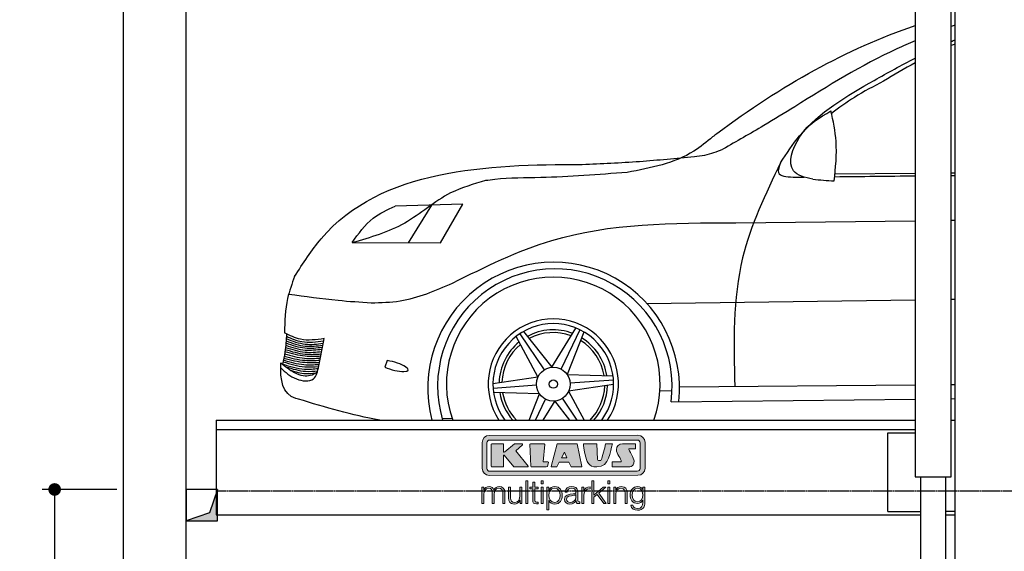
# Model space of a CAD drawing. Header units: millimetres. Extents: x -328 to 6332, y -257 to 9348.
# Tile 2 of 5: x -328 to 2797, y 3554 to 5239. Entities that reach past the tile are written whole.
import ezdxf

# ---------------------------------------------------------------- set-up
doc = ezdxf.new("R2010")
doc.units = ezdxf.units.MM
doc.linetypes.add('GEN3', pattern=[6.25, 5, -1.25])
for name, color, linetype in [('3', 6, 'GEN3'), ('4', 3, 'Continuous'), ('5', 3, 'Continuous'), ('breakthrough', 1, 'Continuous'), ('car', 10, 'Continuous'), ('Logo', 7, 'Continuous')]:
    doc.layers.add(name, color=color, linetype=linetype)
doc.styles.get("Standard").update_dxf_attribs({"font": 'ISOCP.SHX'})
doc.dimstyles.new('GEN-ISO$0', dxfattribs={"dimscale": 20, "dimtxt": 3.5, "dimasz": 2, "dimexe": 2, "dimexo": 1, "dimgap": 1.5, "dimtad": 1, "dimdec": 1, "dimlfac": 0.1, "dimdsep": 46, "dimtxsty": 'Standard', "dimblk": 'PUNKT', "dimcen": 2, "dimclrd": 256, "dimclre": 256, "dimclrt": 2, "dimadec": 0, "dimazin": 0, "dimtp": 0.1, "dimtm": 0.1, "dimtfac": 0.71, "dimtdec": 1, "dimtmove": 2, "dimatfit": 3, "dimldrblk": 'PUNKT', "dimfxl": 0, "dimtolj": 1, "dimarcsym": 0})

# ---------------------------------------------------------------- blocks, each defined once
blk = doc.blocks.new('PUNKT')
at = {"layer": '4', "color": 0, "linetype": 'ByBlock'}
blk.add_line((-0.5, 0), (-1, 0), dxfattribs=at)
at = {"layer": '4', "color": 0, "linetype": 'ByBlock', "const_width": 0.5}
blk.add_lwpolyline([(-0.25, 0, 1), (0.25, 0, 1)], format="xyb", close=True, dxfattribs=at)
blk = doc.blocks.new('*D5')
at = {"layer": '5', "lineweight": -2}
for p, q in [((-20, 3750), (-257.1, 3750)), ((-217.1, 3710), (-217.1, 290)), ((-20, 250), (-257.1, 250))]:
    blk.add_line(p, q, dxfattribs=at)
at = {"layer": 'DEFPOINTS', "color": 0}
for p in [(0, 3750), (-217.1, 250), (0, 250)]:
    blk.add_point(p, dxfattribs=at)
at = {"layer": '5', "lineweight": -2, "xscale": 40, "yscale": 40, "zscale": 40}
for p, rotation in [((-217.1, 3750), 90), ((-217.1, 250), 270)]:
    blk.add_blockref('PUNKT', p, dxfattribs=dict(at, rotation=rotation))
at = {"layer": '5', "color": 2, "insert": (-282.1, 2000), "char_height": 70, "attachment_point": 5, "rotation": 90}
blk.add_mtext('\\A1;350', dxfattribs=at)
blk = doc.blocks.new('KLAUS')
at = {"layer": 'Logo'}
h = blk.add_hatch(color=8, dxfattribs=at)
h.dxf.hatch_style = 2
edge = h.paths.add_edge_path()
edge.add_spline(control_points=[(3.6, 29.09), (2.88, 29.09), (2.3, 28.51), (2.3, 27.8), (2.3, 27.8), (2.3, 16.11), (2.3, 16.11), (2.3, 15.39), (2.88, 14.81), (3.6, 14.81), (3.6, 14.81), (71.16, 14.81), (71.16, 14.81), (71.88, 14.81), (72.46, 15.39), (72.46, 16.11), (72.46, 16.11), (72.46, 27.8), (72.46, 27.8), (72.46, 28.51), (71.88, 29.09), (71.16, 29.09), (71.16, 29.09), (3.6, 29.09), (3.6, 29.09), (3.6, 29.09), (3.6, 29.09), (3.6, 29.09)], knot_values=[0, 0, 0, 0, 1, 1, 1, 2, 2, 2, 3, 3, 3, 4, 4, 4, 5, 5, 5, 6, 6, 6, 7, 7, 7, 8, 8, 8, 9, 9, 9, 9], degree=3, periodic=0)
edge = h.paths.add_edge_path()
edge.add_spline(control_points=[(3.35, 31.23), (3.35, 31.23), (71.47, 31.23), (71.47, 31.23), (73.26, 31.23), (74.71, 29.77), (74.71, 27.99), (74.71, 27.99), (74.71, 16.17), (74.71, 16.17), (74.71, 14.38), (73.26, 12.93), (71.47, 12.93), (71.47, 12.93), (3.35, 12.93), (3.35, 12.93), (1.56, 12.93), (0.11, 14.38), (0.11, 16.17), (0.11, 16.17), (0.11, 27.99), (0.11, 27.99), (0.11, 29.77), (1.56, 31.23), (3.35, 31.23), (3.35, 31.23), (3.35, 31.23), (3.35, 31.23)], knot_values=[0, 0, 0, 0, 1, 1, 1, 2, 2, 2, 3, 3, 3, 4, 4, 4, 5, 5, 5, 6, 6, 6, 7, 7, 7, 8, 8, 8, 9, 9, 9, 9], degree=3, periodic=0)
h = blk.add_hatch(color=8, dxfattribs=at)
h.dxf.hatch_style = 2
edge = h.paths.add_edge_path()
edge.add_spline(control_points=[(4.5, 27.33), (4.5, 27.33), (9.7, 27.33), (9.7, 27.33), (9.84, 27.33), (9.96, 27.22), (9.96, 27.08), (9.96, 27.08), (9.96, 23.69), (9.96, 23.69), (9.96, 23.69), (9.94, 23.64), (10.04, 23.59), (10.14, 23.53), (10.2, 23.57), (10.2, 23.57), (10.2, 23.57), (10.51, 23.75), (10.51, 23.75), (10.51, 23.75), (14.94, 27.33), (14.94, 27.33), (14.94, 27.33), (18.41, 27.33), (18.41, 27.33), (18.41, 27.33), (18.49, 27.33), (18.56, 27.2), (18.65, 27.04), (18.53, 26.91), (18.53, 26.91), (18.53, 26.91), (15.49, 24.11), (15.49, 24.11), (15.49, 24.11), (21.14, 17.06), (21.14, 17.06), (21.14, 17.06), (21.13, 16.91), (21.13, 16.91), (21.08, 16.84), (20.99, 16.82), (20.99, 16.82), (20.99, 16.82), (14.7, 16.82), (14.7, 16.82), (14.7, 16.82), (10.26, 22.17), (10.26, 22.17), (10.26, 22.17), (10.19, 22.24), (10.08, 22.21), (9.97, 22.18), (9.96, 22.11), (9.96, 22.11), (9.96, 22.11), (9.96, 17.08), (9.96, 17.08), (9.96, 16.94), (9.84, 16.82), (9.7, 16.82), (9.7, 16.82), (4.5, 16.82), (4.5, 16.82), (4.36, 16.82), (4.25, 16.94), (4.25, 17.08), (4.25, 17.08), (4.25, 27.08), (4.25, 27.08), (4.25, 27.22), (4.36, 27.33), (4.5, 27.33), (4.5, 27.33), (4.5, 27.33), (4.5, 27.33)], knot_values=[0, 0, 0, 0, 1, 1, 1, 2, 2, 2, 3, 3, 3, 4, 4, 4, 5, 5, 5, 6, 6, 6, 7, 7, 7, 8, 8, 8, 9, 9, 9, 10, 10, 10, 11, 11, 11, 12, 12, 12, 13, 13, 13, 14, 14, 14, 15, 15, 15, 16, 16, 16, 17, 17, 17, 18, 18, 18, 19, 19, 19, 20, 20, 20, 21, 21, 21, 22, 22, 22, 23, 23, 23, 24, 24, 24, 25, 25, 25, 25], degree=3, periodic=0)
h = blk.add_hatch(color=8, dxfattribs=at)
h.dxf.hatch_style = 2
h.paths.add_polyline_path([(22.42, 17.06), (21.97, 27.15), (22.24, 27.33), (28.55, 27.33), (28.86, 26.97), (28.01, 19.08), (30.26, 19.07), (30.44, 18.95), (30.08, 16.95), (29.49, 16.82), (22.6, 16.82)])
h = blk.add_hatch(color=8, dxfattribs=at)
h.paths.add_polyline_path([(36.52, 21.01), (38.93, 21.01), (37.87, 23.57)])
h.paths.add_polyline_path([(34.52, 27.33), (43.65, 27.33), (45.76, 16.94), (45.57, 16.82), (40.83, 16.82), (39.89, 18.95), (35.42, 18.95), (34.27, 16.82), (31.78, 16.82), (31.66, 17)])
h = blk.add_hatch(color=8, dxfattribs=at)
h.dxf.hatch_style = 2
edge = h.paths.add_edge_path()
edge.add_spline(control_points=[(52.69, 27.32), (52.69, 27.32), (52.88, 20.14), (52.88, 20.14), (53.01, 19.89), (53.2, 19.77), (53.43, 19.71), (53.91, 19.59), (54.43, 19.57), (54.64, 20.03), (55.23, 21.34), (56.27, 25.45), (56.6, 27.33), (56.6, 27.33), (59.77, 27.33), (59.77, 27.33), (58.77, 23.9), (58.56, 16.82), (52.63, 16.76), (48.72, 16.72), (48.01, 19.35), (47.27, 22.24), (46.89, 23.68), (46.54, 27.33), (46.54, 27.33), (46.54, 27.33), (52.69, 27.32), (52.69, 27.32), (52.69, 27.32), (52.69, 27.32), (52.69, 27.32)], knot_values=[0, 0, 0, 0, 1, 1, 1, 2, 2, 2, 3, 3, 3, 4, 4, 4, 5, 5, 5, 6, 6, 6, 7, 7, 7, 8, 8, 8, 9, 9, 9, 10, 10, 10, 10], degree=3, periodic=0)
h = blk.add_hatch(color=8, dxfattribs=at)
h.dxf.hatch_style = 2
edge = h.paths.add_edge_path()
edge.add_spline(control_points=[(64.46, 27.33), (64.46, 27.33), (70.31, 27.33), (70.31, 27.33), (70.31, 26.52), (70.31, 26.02), (70.31, 25.12), (70.31, 25.12), (67.3, 25.12), (67.3, 25.12), (67.24, 25.04), (67.25, 25.11), (67.25, 24.91), (67.25, 24.88), (69.73, 20.38), (69.73, 19.57), (69.73, 16.4), (67.22, 16.81), (65.9, 16.82), (65.9, 16.82), (59.59, 16.82), (59.59, 16.82), (59.59, 17.76), (59.59, 18.23), (59.59, 19.14), (59.59, 19.14), (63.75, 19.14), (63.75, 19.14), (63.82, 19.22), (63.81, 19.11), (63.81, 19.31), (63.81, 20.32), (61.58, 23.06), (61.58, 24.63), (61.58, 26.33), (62.83, 27.34), (64.46, 27.33), (64.46, 27.33), (64.46, 27.33), (64.46, 27.33)], knot_values=[0, 0, 0, 0, 1, 1, 1, 2, 2, 2, 3, 3, 3, 4, 4, 4, 5, 5, 5, 6, 6, 6, 7, 7, 7, 8, 8, 8, 9, 9, 9, 10, 10, 10, 11, 11, 11, 12, 12, 12, 13, 13, 13, 13], degree=3, periodic=0)
h = blk.add_hatch(color=30, dxfattribs=at)
h.dxf.hatch_style = 2
h.paths.add_polyline_path([(20.07, 0), (20.99, 0), (20.99, 10.45), (20.07, 10.45)])
h = blk.add_hatch(color=30, dxfattribs=at)
h.dxf.hatch_style = 2
edge = h.paths.add_edge_path()
edge.add_spline(control_points=[(24.22, 9.82), (24.22, 9.82), (23.3, 9.82), (23.3, 9.82), (23.3, 9.82), (23.3, 7.55), (23.3, 7.55), (23.3, 7.55), (21.98, 7.55), (21.98, 7.55), (21.98, 7.55), (21.98, 6.78), (21.98, 6.78), (21.98, 6.78), (23.3, 6.78), (23.3, 6.78), (23.3, 6.78), (23.3, 1.61), (23.3, 1.61), (23.28, 0.32), (23.71, -0.09), (24.94, -0.09), (25.22, -0.09), (25.48, -0.06), (25.76, -0.06), (25.76, -0.06), (25.76, 0.73), (25.76, 0.73), (25.5, 0.7), (25.23, 0.69), (24.97, 0.69), (24.31, 0.73), (24.22, 1.08), (24.22, 1.68), (24.22, 1.68), (24.22, 6.78), (24.22, 6.78), (24.22, 6.78), (25.76, 6.78), (25.76, 6.78), (25.76, 6.78), (25.76, 7.55), (25.76, 7.55), (25.76, 7.55), (24.22, 7.55), (24.22, 7.55), (24.22, 7.55), (24.22, 9.82), (24.22, 9.82), (24.22, 9.82), (24.22, 9.82), (24.22, 9.82)], knot_values=[0, 0, 0, 0, 1, 1, 1, 2, 2, 2, 3, 3, 3, 4, 4, 4, 5, 5, 5, 6, 6, 6, 7, 7, 7, 8, 8, 8, 9, 9, 9, 10, 10, 10, 11, 11, 11, 12, 12, 12, 13, 13, 13, 14, 14, 14, 15, 15, 15, 16, 16, 16, 17, 17, 17, 17], degree=3, periodic=0)
h = blk.add_hatch(color=30, dxfattribs=at)
h.paths.add_polyline_path([(27.1, 0), (28.03, 0), (28.03, 7.55), (27.1, 7.55)])
h.paths.add_polyline_path([(27.1, 8.98), (28.03, 8.98), (28.03, 10.45), (27.1, 10.45)])
h = blk.add_hatch(color=30, dxfattribs=at)
h.dxf.hatch_style = 2
h.paths.add_polyline_path([(50.4, 0), (51.32, 0), (51.32, 2.87), (52.82, 4.11), (55.8, 0), (56.96, 0), (53.52, 4.76), (56.74, 7.55), (55.51, 7.55), (51.32, 3.89), (51.32, 10.45), (50.4, 10.45)])
h = blk.add_hatch(color=30, dxfattribs=at)
h.paths.add_polyline_path([(57.74, 0), (58.66, 0), (58.66, 7.55), (57.74, 7.55)])
h.paths.add_polyline_path([(57.74, 8.98), (58.66, 8.98), (58.66, 10.45), (57.74, 10.45)])
h = blk.add_hatch(color=30, dxfattribs=at)
h.dxf.hatch_style = 2
edge = h.paths.add_edge_path()
edge.add_spline(control_points=[(0, 0), (0, 0), (0.92, 0), (0.92, 0), (0.92, 0), (0.92, 4.22), (0.92, 4.22), (0.94, 5.8), (1.58, 7), (3.18, 7), (4.35, 7), (4.77, 6.15), (4.76, 5.12), (4.76, 5.12), (4.76, 0), (4.76, 0), (4.76, 0), (5.68, 0), (5.68, 0), (5.68, 0), (5.68, 4.27), (5.68, 4.27), (5.68, 5.68), (6.14, 7), (7.73, 7), (9.05, 7), (9.52, 6.32), (9.52, 5.08), (9.52, 5.08), (9.52, 0), (9.52, 0), (9.52, 0), (10.44, 0), (10.44, 0), (10.44, 0), (10.44, 5.12), (10.44, 5.12), (10.44, 6.91), (9.59, 7.77), (7.94, 7.77), (6.94, 7.77), (5.99, 7.29), (5.54, 6.3), (5.26, 7.29), (4.36, 7.77), (3.37, 7.77), (2.17, 7.77), (1.38, 7.19), (0.89, 6.28), (0.89, 6.28), (0.85, 6.28), (0.85, 6.28), (0.85, 6.28), (0.85, 7.55), (0.85, 7.55), (0.85, 7.55), (0, 7.55), (0, 7.55), (0, 7.55), (0, 0), (0, 0), (0, 0), (0, 0), (0, 0)], knot_values=[0, 0, 0, 0, 1, 1, 1, 2, 2, 2, 3, 3, 3, 4, 4, 4, 5, 5, 5, 6, 6, 6, 7, 7, 7, 8, 8, 8, 9, 9, 9, 10, 10, 10, 11, 11, 11, 12, 12, 12, 13, 13, 13, 14, 14, 14, 15, 15, 15, 16, 16, 16, 17, 17, 17, 18, 18, 18, 19, 19, 19, 20, 20, 20, 21, 21, 21, 21], degree=3, periodic=0)
h = blk.add_hatch(color=30, dxfattribs=at)
h.dxf.hatch_style = 2
edge = h.paths.add_edge_path()
edge.add_spline(control_points=[(18.31, 7.55), (18.31, 7.55), (17.39, 7.55), (17.39, 7.55), (17.39, 7.55), (17.39, 3.59), (17.39, 3.59), (17.39, 2.05), (16.7, 0.56), (15.12, 0.56), (13.66, 0.56), (13.15, 1.27), (13.1, 2.64), (13.1, 2.64), (13.1, 7.55), (13.1, 7.55), (13.1, 7.55), (12.18, 7.55), (12.18, 7.55), (12.18, 7.55), (12.18, 2.65), (12.18, 2.65), (12.18, 0.89), (12.93, -0.22), (14.83, -0.22), (15.96, -0.22), (16.95, 0.35), (17.44, 1.36), (17.44, 1.36), (17.47, 1.36), (17.47, 1.36), (17.47, 1.36), (17.47, 0), (17.47, 0), (17.47, 0), (18.31, 0), (18.31, 0), (18.31, 0), (18.31, 7.55), (18.31, 7.55), (18.31, 7.55), (18.31, 7.55), (18.31, 7.55)], knot_values=[0, 0, 0, 0, 1, 1, 1, 2, 2, 2, 3, 3, 3, 4, 4, 4, 5, 5, 5, 6, 6, 6, 7, 7, 7, 8, 8, 8, 9, 9, 9, 10, 10, 10, 11, 11, 11, 12, 12, 12, 13, 13, 13, 14, 14, 14, 14], degree=3, periodic=0)
h = blk.add_hatch(color=30, dxfattribs=at)
edge = h.paths.add_edge_path()
edge.add_spline(control_points=[(35.84, 3.78), (35.84, 2.21), (35.12, 0.56), (33.37, 0.56), (31.4, 0.56), (30.72, 2.21), (30.72, 3.78), (30.72, 5.49), (31.33, 7), (33.37, 7), (35.12, 7), (35.84, 5.34), (35.84, 3.78), (35.84, 3.78), (35.84, 3.78), (35.84, 3.78)], knot_values=[0, 0, 0, 0, 1, 1, 1, 2, 2, 2, 3, 3, 3, 4, 4, 4, 5, 5, 5, 5], degree=3, periodic=0)
edge = h.paths.add_edge_path()
edge.add_spline(control_points=[(29.79, -2.8), (29.79, -2.8), (30.72, -2.8), (30.72, -2.8), (30.72, -2.8), (30.72, 1.43), (30.72, 1.43), (30.72, 1.43), (30.74, 1.43), (30.74, 1.43), (31.14, 0.35), (32.24, -0.22), (33.37, -0.22), (35.66, -0.22), (36.76, 1.64), (36.76, 3.78), (36.76, 5.91), (35.66, 7.77), (33.37, 7.77), (32.15, 7.77), (31.1, 7.14), (30.67, 6.12), (30.67, 6.12), (30.64, 6.12), (30.64, 6.12), (30.64, 6.12), (30.64, 7.55), (30.64, 7.55), (30.64, 7.55), (29.79, 7.55), (29.79, 7.55), (29.79, 7.55), (29.79, -2.8), (29.79, -2.8), (29.79, -2.8), (29.79, -2.8), (29.79, -2.8)], knot_values=[0, 0, 0, 0, 1, 1, 1, 2, 2, 2, 3, 3, 3, 4, 4, 4, 5, 5, 5, 6, 6, 6, 7, 7, 7, 8, 8, 8, 9, 9, 9, 10, 10, 10, 11, 11, 11, 12, 12, 12, 12], degree=3, periodic=0)
h = blk.add_hatch(color=30, dxfattribs=at)
edge = h.paths.add_edge_path()
edge.add_spline(control_points=[(43.03, 2.93), (43.04, 1.45), (41.8, 0.56), (40.39, 0.56), (39.53, 0.56), (38.71, 1.13), (38.71, 2.05), (38.71, 3.53), (40.66, 3.51), (42.22, 3.79), (42.47, 3.84), (42.88, 3.91), (43, 4.13), (43, 4.13), (43.03, 4.13), (43.03, 4.13), (43.03, 4.13), (43.03, 2.93), (43.03, 2.93), (43.03, 2.93), (43.03, 2.93), (43.03, 2.93)], knot_values=[0, 0, 0, 0, 1, 1, 1, 2, 2, 2, 3, 3, 3, 4, 4, 4, 5, 5, 5, 6, 6, 6, 7, 7, 7, 7], degree=3, periodic=0)
edge = h.paths.add_edge_path()
edge.add_spline(control_points=[(39.03, 5.24), (39.06, 6.47), (39.91, 7), (41.05, 7), (42.14, 7), (43.03, 6.69), (43.03, 5.45), (43.03, 4.61), (42.6, 4.51), (41.84, 4.42), (39.85, 4.19), (37.79, 4.11), (37.79, 1.99), (37.79, 0.47), (38.93, -0.22), (40.32, -0.22), (41.77, -0.22), (42.43, 0.34), (43.07, 1.32), (43.07, 1.32), (43.1, 1.32), (43.1, 1.32), (43.1, 0.53), (43.25, 0), (44.19, 0), (44.43, 0), (44.58, 0.01), (44.79, 0.06), (44.79, 0.06), (44.79, 0.83), (44.79, 0.83), (44.71, 0.81), (44.6, 0.78), (44.49, 0.78), (44.13, 0.78), (43.95, 0.98), (43.95, 1.33), (43.95, 1.33), (43.95, 5.34), (43.95, 5.34), (43.95, 7.36), (42.5, 7.77), (41.17, 7.77), (39.44, 7.77), (38.2, 7.01), (38.11, 5.24), (38.11, 5.24), (39.03, 5.24), (39.03, 5.24), (39.03, 5.24), (39.03, 5.24), (39.03, 5.24)], knot_values=[0, 0, 0, 0, 1, 1, 1, 2, 2, 2, 3, 3, 3, 4, 4, 4, 5, 5, 5, 6, 6, 6, 7, 7, 7, 8, 8, 8, 9, 9, 9, 10, 10, 10, 11, 11, 11, 12, 12, 12, 13, 13, 13, 14, 14, 14, 15, 15, 15, 16, 16, 16, 17, 17, 17, 17], degree=3, periodic=0)
h = blk.add_hatch(color=30, dxfattribs=at)
h.dxf.hatch_style = 2
edge = h.paths.add_edge_path()
edge.add_spline(control_points=[(45.79, 0), (45.79, 0), (46.71, 0), (46.71, 0), (46.71, 0), (46.71, 4.03), (46.71, 4.03), (46.71, 5.59), (47.85, 6.82), (49.52, 6.73), (49.52, 6.73), (49.52, 7.66), (49.52, 7.66), (48.16, 7.72), (47.14, 7), (46.67, 5.78), (46.67, 5.78), (46.64, 5.78), (46.64, 5.78), (46.64, 5.78), (46.64, 7.55), (46.64, 7.55), (46.64, 7.55), (45.79, 7.55), (45.79, 7.55), (45.79, 7.55), (45.79, 0), (45.79, 0), (45.79, 0), (45.79, 0), (45.79, 0)], knot_values=[0, 0, 0, 0, 1, 1, 1, 2, 2, 2, 3, 3, 3, 4, 4, 4, 5, 5, 5, 6, 6, 6, 7, 7, 7, 8, 8, 8, 9, 9, 9, 10, 10, 10, 10], degree=3, periodic=0)
h = blk.add_hatch(color=30, dxfattribs=at)
h.dxf.hatch_style = 2
edge = h.paths.add_edge_path()
edge.add_spline(control_points=[(60.41, 0), (60.41, 0), (61.33, 0), (61.33, 0), (61.33, 0), (61.33, 4.41), (61.33, 4.41), (61.36, 5.89), (62.24, 7), (63.7, 7), (65.2, 7), (65.62, 6.02), (65.62, 4.71), (65.62, 4.71), (65.62, 0), (65.62, 0), (65.62, 0), (66.54, 0), (66.54, 0), (66.54, 0), (66.54, 4.86), (66.54, 4.86), (66.54, 6.66), (65.9, 7.77), (63.78, 7.77), (62.71, 7.77), (61.7, 7.16), (61.36, 6.25), (61.36, 6.25), (61.33, 6.25), (61.33, 6.25), (61.33, 6.25), (61.33, 7.55), (61.33, 7.55), (61.33, 7.55), (60.41, 7.55), (60.41, 7.55), (60.41, 7.55), (60.41, 0), (60.41, 0), (60.41, 0), (60.41, 0), (60.41, 0)], knot_values=[0, 0, 0, 0, 1, 1, 1, 2, 2, 2, 3, 3, 3, 4, 4, 4, 5, 5, 5, 6, 6, 6, 7, 7, 7, 8, 8, 8, 9, 9, 9, 10, 10, 10, 11, 11, 11, 12, 12, 12, 13, 13, 13, 14, 14, 14, 14], degree=3, periodic=0)
h = blk.add_hatch(color=30, dxfattribs=at)
edge = h.paths.add_edge_path()
edge.add_spline(control_points=[(71.32, 0.86), (69.62, 0.86), (68.83, 2.34), (68.83, 3.86), (68.83, 5.43), (69.56, 7), (71.32, 7), (73.06, 7), (73.75, 5.34), (73.75, 3.86), (73.75, 2.33), (72.91, 0.86), (71.32, 0.86), (71.32, 0.86), (71.32, 0.86), (71.32, 0.86)], knot_values=[0, 0, 0, 0, 1, 1, 1, 2, 2, 2, 3, 3, 3, 4, 4, 4, 5, 5, 5, 5], degree=3, periodic=0)
edge = h.paths.add_edge_path()
edge.add_spline(control_points=[(74.67, 7.55), (74.67, 7.55), (73.75, 7.55), (73.75, 7.55), (73.75, 7.55), (73.75, 6.25), (73.75, 6.25), (73.75, 6.25), (73.72, 6.25), (73.72, 6.25), (73.35, 7.09), (72.41, 7.77), (71.32, 7.77), (69.13, 7.77), (67.9, 6.05), (67.9, 3.97), (67.9, 1.82), (68.9, 0.09), (71.32, 0.09), (72.4, 0.09), (73.29, 0.72), (73.72, 1.64), (73.72, 1.64), (73.75, 1.64), (73.75, 1.64), (73.75, 1.64), (73.75, 0.61), (73.75, 0.61), (73.75, -1.23), (73.01, -2.24), (71.32, -2.24), (70.29, -2.24), (69.31, -1.85), (69.1, -0.73), (69.1, -0.73), (68.18, -0.73), (68.18, -0.73), (68.31, -2.34), (69.81, -3.02), (71.32, -3.02), (73.79, -3.02), (74.65, -1.64), (74.67, 0.61), (74.67, 0.61), (74.67, 7.55), (74.67, 7.55), (74.67, 7.55), (74.67, 7.55), (74.67, 7.55)], knot_values=[0, 0, 0, 0, 1, 1, 1, 2, 2, 2, 3, 3, 3, 4, 4, 4, 5, 5, 5, 6, 6, 6, 7, 7, 7, 8, 8, 8, 9, 9, 9, 10, 10, 10, 11, 11, 11, 12, 12, 12, 13, 13, 13, 14, 14, 14, 15, 15, 15, 16, 16, 16, 16], degree=3, periodic=0)
at = {"layer": 'Logo', "lineweight": 0}
for points in [[(22.42, 17.06), (21.97, 27.15), (22.24, 27.33), (28.55, 27.33), (28.86, 26.97), (28.01, 19.08), (30.26, 19.07), (30.44, 18.95), (30.08, 16.95), (29.49, 16.82), (22.6, 16.82), (22.42, 17.06), (22.42, 17.06)], [(34.52, 27.33), (43.65, 27.33), (45.76, 16.94), (45.57, 16.82), (40.83, 16.82), (39.89, 18.95), (35.42, 18.95), (34.27, 16.82), (31.78, 16.82), (31.66, 17), (34.52, 27.33), (34.52, 27.33)], [(36.52, 21.01), (38.93, 21.01), (37.87, 23.57), (36.52, 21.01), (36.52, 21.01)], [(20.07, 0), (20.99, 0), (20.99, 10.45), (20.07, 10.45), (20.07, 0), (20.07, 0)], [(27.1, 8.98), (28.03, 8.98), (28.03, 10.45), (27.1, 10.45), (27.1, 8.98), (27.1, 8.98)], [(50.4, 0), (51.32, 0), (51.32, 2.87), (52.82, 4.11), (55.8, 0), (56.96, 0), (53.52, 4.76), (56.74, 7.55), (55.51, 7.55), (51.32, 3.89), (51.32, 10.45), (50.4, 10.45), (50.4, 0), (50.4, 0)], [(57.74, 8.98), (58.66, 8.98), (58.66, 10.45), (57.74, 10.45), (57.74, 8.98), (57.74, 8.98)], [(27.1, 0), (28.03, 0), (28.03, 7.55), (27.1, 7.55), (27.1, 0), (27.1, 0)], [(57.74, 0), (58.66, 0), (58.66, 7.55), (57.74, 7.55), (57.74, 0), (57.74, 0)]]:
    blk.add_lwpolyline(points, dxfattribs=at)
for points, knots in [([(3.35, 31.23), (3.35, 31.23), (71.47, 31.23), (71.47, 31.23), (73.26, 31.23), (74.71, 29.77), (74.71, 27.99), (74.71, 27.99), (74.71, 16.17), (74.71, 16.17), (74.71, 14.38), (73.26, 12.93), (71.47, 12.93), (71.47, 12.93), (3.35, 12.93), (3.35, 12.93), (1.56, 12.93), (0.11, 14.38), (0.11, 16.17), (0.11, 16.17), (0.11, 27.99), (0.11, 27.99), (0.11, 29.77), (1.56, 31.23), (3.35, 31.23), (3.35, 31.23), (3.35, 31.23), (3.35, 31.23)], [0, 0, 0, 0, 1, 1, 1, 2, 2, 2, 3, 3, 3, 4, 4, 4, 5, 5, 5, 6, 6, 6, 7, 7, 7, 8, 8, 8, 9, 9, 9, 9]), ([(3.6, 29.09), (2.88, 29.09), (2.3, 28.51), (2.3, 27.8), (2.3, 27.8), (2.3, 16.11), (2.3, 16.11), (2.3, 15.39), (2.88, 14.81), (3.6, 14.81), (3.6, 14.81), (71.16, 14.81), (71.16, 14.81), (71.88, 14.81), (72.46, 15.39), (72.46, 16.11), (72.46, 16.11), (72.46, 27.8), (72.46, 27.8), (72.46, 28.51), (71.88, 29.09), (71.16, 29.09), (71.16, 29.09), (3.6, 29.09), (3.6, 29.09), (3.6, 29.09), (3.6, 29.09), (3.6, 29.09)], [0, 0, 0, 0, 1, 1, 1, 2, 2, 2, 3, 3, 3, 4, 4, 4, 5, 5, 5, 6, 6, 6, 7, 7, 7, 8, 8, 8, 9, 9, 9, 9]), ([(4.5, 27.33), (4.5, 27.33), (9.7, 27.33), (9.7, 27.33), (9.84, 27.33), (9.96, 27.22), (9.96, 27.08), (9.96, 27.08), (9.96, 23.69), (9.96, 23.69), (9.96, 23.69), (9.94, 23.64), (10.04, 23.59), (10.14, 23.53), (10.2, 23.57), (10.2, 23.57), (10.2, 23.57), (10.51, 23.75), (10.51, 23.75), (10.51, 23.75), (14.94, 27.33), (14.94, 27.33), (14.94, 27.33), (18.41, 27.33), (18.41, 27.33), (18.41, 27.33), (18.49, 27.33), (18.56, 27.2), (18.65, 27.04), (18.53, 26.91), (18.53, 26.91), (18.53, 26.91), (15.49, 24.11), (15.49, 24.11), (15.49, 24.11), (21.14, 17.06), (21.14, 17.06), (21.14, 17.06), (21.13, 16.91), (21.13, 16.91), (21.08, 16.84), (20.99, 16.82), (20.99, 16.82), (20.99, 16.82), (14.7, 16.82), (14.7, 16.82), (14.7, 16.82), (10.26, 22.17), (10.26, 22.17), (10.26, 22.17), (10.19, 22.24), (10.08, 22.21), (9.97, 22.18), (9.96, 22.11), (9.96, 22.11), (9.96, 22.11), (9.96, 17.08), (9.96, 17.08), (9.96, 16.94), (9.84, 16.82), (9.7, 16.82), (9.7, 16.82), (4.5, 16.82), (4.5, 16.82), (4.36, 16.82), (4.25, 16.94), (4.25, 17.08), (4.25, 17.08), (4.25, 27.08), (4.25, 27.08), (4.25, 27.22), (4.36, 27.33), (4.5, 27.33), (4.5, 27.33), (4.5, 27.33), (4.5, 27.33)], [0, 0, 0, 0, 1, 1, 1, 2, 2, 2, 3, 3, 3, 4, 4, 4, 5, 5, 5, 6, 6, 6, 7, 7, 7, 8, 8, 8, 9, 9, 9, 10, 10, 10, 11, 11, 11, 12, 12, 12, 13, 13, 13, 14, 14, 14, 15, 15, 15, 16, 16, 16, 17, 17, 17, 18, 18, 18, 19, 19, 19, 20, 20, 20, 21, 21, 21, 22, 22, 22, 23, 23, 23, 24, 24, 24, 25, 25, 25, 25]), ([(52.69, 27.32), (52.69, 27.32), (52.88, 20.14), (52.88, 20.14), (53.01, 19.89), (53.2, 19.77), (53.43, 19.71), (53.91, 19.59), (54.43, 19.57), (54.64, 20.03), (55.23, 21.34), (56.27, 25.45), (56.6, 27.33), (56.6, 27.33), (59.77, 27.33), (59.77, 27.33), (58.77, 23.9), (58.56, 16.82), (52.63, 16.76), (48.72, 16.72), (48.01, 19.35), (47.27, 22.24), (46.89, 23.68), (46.54, 27.33), (46.54, 27.33), (46.54, 27.33), (52.69, 27.32), (52.69, 27.32), (52.69, 27.32), (52.69, 27.32), (52.69, 27.32)], [0, 0, 0, 0, 1, 1, 1, 2, 2, 2, 3, 3, 3, 4, 4, 4, 5, 5, 5, 6, 6, 6, 7, 7, 7, 8, 8, 8, 9, 9, 9, 10, 10, 10, 10]), ([(64.46, 27.33), (64.46, 27.33), (70.31, 27.33), (70.31, 27.33), (70.31, 26.52), (70.31, 26.02), (70.31, 25.12), (70.31, 25.12), (67.3, 25.12), (67.3, 25.12), (67.24, 25.04), (67.25, 25.11), (67.25, 24.91), (67.25, 24.88), (69.73, 20.38), (69.73, 19.57), (69.73, 16.4), (67.22, 16.81), (65.9, 16.82), (65.9, 16.82), (59.59, 16.82), (59.59, 16.82), (59.59, 17.76), (59.59, 18.23), (59.59, 19.14), (59.59, 19.14), (63.75, 19.14), (63.75, 19.14), (63.82, 19.22), (63.81, 19.11), (63.81, 19.31), (63.81, 20.32), (61.58, 23.06), (61.58, 24.63), (61.58, 26.33), (62.83, 27.34), (64.46, 27.33), (64.46, 27.33), (64.46, 27.33), (64.46, 27.33)], [0, 0, 0, 0, 1, 1, 1, 2, 2, 2, 3, 3, 3, 4, 4, 4, 5, 5, 5, 6, 6, 6, 7, 7, 7, 8, 8, 8, 9, 9, 9, 10, 10, 10, 11, 11, 11, 12, 12, 12, 13, 13, 13, 13]), ([(24.22, 9.82), (24.22, 9.82), (23.3, 9.82), (23.3, 9.82), (23.3, 9.82), (23.3, 7.55), (23.3, 7.55), (23.3, 7.55), (21.98, 7.55), (21.98, 7.55), (21.98, 7.55), (21.98, 6.78), (21.98, 6.78), (21.98, 6.78), (23.3, 6.78), (23.3, 6.78), (23.3, 6.78), (23.3, 1.61), (23.3, 1.61), (23.28, 0.32), (23.71, -0.09), (24.94, -0.09), (25.22, -0.09), (25.48, -0.06), (25.76, -0.06), (25.76, -0.06), (25.76, 0.73), (25.76, 0.73), (25.5, 0.7), (25.23, 0.69), (24.97, 0.69), (24.31, 0.73), (24.22, 1.08), (24.22, 1.68), (24.22, 1.68), (24.22, 6.78), (24.22, 6.78), (24.22, 6.78), (25.76, 6.78), (25.76, 6.78), (25.76, 6.78), (25.76, 7.55), (25.76, 7.55), (25.76, 7.55), (24.22, 7.55), (24.22, 7.55), (24.22, 7.55), (24.22, 9.82), (24.22, 9.82), (24.22, 9.82), (24.22, 9.82), (24.22, 9.82)], [0, 0, 0, 0, 1, 1, 1, 2, 2, 2, 3, 3, 3, 4, 4, 4, 5, 5, 5, 6, 6, 6, 7, 7, 7, 8, 8, 8, 9, 9, 9, 10, 10, 10, 11, 11, 11, 12, 12, 12, 13, 13, 13, 14, 14, 14, 15, 15, 15, 16, 16, 16, 17, 17, 17, 17]), ([(0, 0), (0, 0), (0.92, 0), (0.92, 0), (0.92, 0), (0.92, 4.22), (0.92, 4.22), (0.94, 5.8), (1.58, 7), (3.18, 7), (4.35, 7), (4.77, 6.15), (4.76, 5.12), (4.76, 5.12), (4.76, 0), (4.76, 0), (4.76, 0), (5.68, 0), (5.68, 0), (5.68, 0), (5.68, 4.27), (5.68, 4.27), (5.68, 5.68), (6.14, 7), (7.73, 7), (9.05, 7), (9.52, 6.32), (9.52, 5.08), (9.52, 5.08), (9.52, 0), (9.52, 0), (9.52, 0), (10.44, 0), (10.44, 0), (10.44, 0), (10.44, 5.12), (10.44, 5.12), (10.44, 6.91), (9.59, 7.77), (7.94, 7.77), (6.94, 7.77), (5.99, 7.29), (5.54, 6.3), (5.26, 7.29), (4.36, 7.77), (3.37, 7.77), (2.17, 7.77), (1.38, 7.19), (0.89, 6.28), (0.89, 6.28), (0.85, 6.28), (0.85, 6.28), (0.85, 6.28), (0.85, 7.55), (0.85, 7.55), (0.85, 7.55), (0, 7.55), (0, 7.55), (0, 7.55), (0, 0), (0, 0), (0, 0), (0, 0), (0, 0)], [0, 0, 0, 0, 1, 1, 1, 2, 2, 2, 3, 3, 3, 4, 4, 4, 5, 5, 5, 6, 6, 6, 7, 7, 7, 8, 8, 8, 9, 9, 9, 10, 10, 10, 11, 11, 11, 12, 12, 12, 13, 13, 13, 14, 14, 14, 15, 15, 15, 16, 16, 16, 17, 17, 17, 18, 18, 18, 19, 19, 19, 20, 20, 20, 21, 21, 21, 21]), ([(18.31, 7.55), (18.31, 7.55), (17.39, 7.55), (17.39, 7.55), (17.39, 7.55), (17.39, 3.59), (17.39, 3.59), (17.39, 2.05), (16.7, 0.56), (15.12, 0.56), (13.66, 0.56), (13.15, 1.27), (13.1, 2.64), (13.1, 2.64), (13.1, 7.55), (13.1, 7.55), (13.1, 7.55), (12.18, 7.55), (12.18, 7.55), (12.18, 7.55), (12.18, 2.65), (12.18, 2.65), (12.18, 0.89), (12.93, -0.22), (14.83, -0.22), (15.96, -0.22), (16.95, 0.35), (17.44, 1.36), (17.44, 1.36), (17.47, 1.36), (17.47, 1.36), (17.47, 1.36), (17.47, 0), (17.47, 0), (17.47, 0), (18.31, 0), (18.31, 0), (18.31, 0), (18.31, 7.55), (18.31, 7.55), (18.31, 7.55), (18.31, 7.55), (18.31, 7.55)], [0, 0, 0, 0, 1, 1, 1, 2, 2, 2, 3, 3, 3, 4, 4, 4, 5, 5, 5, 6, 6, 6, 7, 7, 7, 8, 8, 8, 9, 9, 9, 10, 10, 10, 11, 11, 11, 12, 12, 12, 13, 13, 13, 14, 14, 14, 14]), ([(29.79, -2.8), (29.79, -2.8), (30.72, -2.8), (30.72, -2.8), (30.72, -2.8), (30.72, 1.43), (30.72, 1.43), (30.72, 1.43), (30.74, 1.43), (30.74, 1.43), (31.14, 0.35), (32.24, -0.22), (33.37, -0.22), (35.66, -0.22), (36.76, 1.64), (36.76, 3.78), (36.76, 5.91), (35.66, 7.77), (33.37, 7.77), (32.15, 7.77), (31.1, 7.14), (30.67, 6.12), (30.67, 6.12), (30.64, 6.12), (30.64, 6.12), (30.64, 6.12), (30.64, 7.55), (30.64, 7.55), (30.64, 7.55), (29.79, 7.55), (29.79, 7.55), (29.79, 7.55), (29.79, -2.8), (29.79, -2.8), (29.79, -2.8), (29.79, -2.8), (29.79, -2.8)], [0, 0, 0, 0, 1, 1, 1, 2, 2, 2, 3, 3, 3, 4, 4, 4, 5, 5, 5, 6, 6, 6, 7, 7, 7, 8, 8, 8, 9, 9, 9, 10, 10, 10, 11, 11, 11, 12, 12, 12, 12]), ([(35.84, 3.78), (35.84, 2.21), (35.12, 0.56), (33.37, 0.56), (31.4, 0.56), (30.72, 2.21), (30.72, 3.78), (30.72, 5.49), (31.33, 7), (33.37, 7), (35.12, 7), (35.84, 5.34), (35.84, 3.78), (35.84, 3.78), (35.84, 3.78), (35.84, 3.78)], [0, 0, 0, 0, 1, 1, 1, 2, 2, 2, 3, 3, 3, 4, 4, 4, 5, 5, 5, 5]), ([(39.03, 5.24), (39.06, 6.47), (39.91, 7), (41.05, 7), (42.14, 7), (43.03, 6.69), (43.03, 5.45), (43.03, 4.61), (42.6, 4.51), (41.84, 4.42), (39.85, 4.19), (37.79, 4.11), (37.79, 1.99), (37.79, 0.47), (38.93, -0.22), (40.32, -0.22), (41.77, -0.22), (42.43, 0.34), (43.07, 1.32), (43.07, 1.32), (43.1, 1.32), (43.1, 1.32), (43.1, 0.53), (43.25, 0), (44.19, 0), (44.43, 0), (44.58, 0.01), (44.79, 0.06), (44.79, 0.06), (44.79, 0.83), (44.79, 0.83), (44.71, 0.81), (44.6, 0.78), (44.49, 0.78), (44.13, 0.78), (43.95, 0.98), (43.95, 1.33), (43.95, 1.33), (43.95, 5.34), (43.95, 5.34), (43.95, 7.36), (42.5, 7.77), (41.17, 7.77), (39.44, 7.77), (38.2, 7.01), (38.11, 5.24), (38.11, 5.24), (39.03, 5.24), (39.03, 5.24), (39.03, 5.24), (39.03, 5.24), (39.03, 5.24)], [0, 0, 0, 0, 1, 1, 1, 2, 2, 2, 3, 3, 3, 4, 4, 4, 5, 5, 5, 6, 6, 6, 7, 7, 7, 8, 8, 8, 9, 9, 9, 10, 10, 10, 11, 11, 11, 12, 12, 12, 13, 13, 13, 14, 14, 14, 15, 15, 15, 16, 16, 16, 17, 17, 17, 17]), ([(45.79, 0), (45.79, 0), (46.71, 0), (46.71, 0), (46.71, 0), (46.71, 4.03), (46.71, 4.03), (46.71, 5.59), (47.85, 6.82), (49.52, 6.73), (49.52, 6.73), (49.52, 7.66), (49.52, 7.66), (48.16, 7.72), (47.14, 7), (46.67, 5.78), (46.67, 5.78), (46.64, 5.78), (46.64, 5.78), (46.64, 5.78), (46.64, 7.55), (46.64, 7.55), (46.64, 7.55), (45.79, 7.55), (45.79, 7.55), (45.79, 7.55), (45.79, 0), (45.79, 0), (45.79, 0), (45.79, 0), (45.79, 0)], [0, 0, 0, 0, 1, 1, 1, 2, 2, 2, 3, 3, 3, 4, 4, 4, 5, 5, 5, 6, 6, 6, 7, 7, 7, 8, 8, 8, 9, 9, 9, 10, 10, 10, 10]), ([(60.41, 0), (60.41, 0), (61.33, 0), (61.33, 0), (61.33, 0), (61.33, 4.41), (61.33, 4.41), (61.36, 5.89), (62.24, 7), (63.7, 7), (65.2, 7), (65.62, 6.02), (65.62, 4.71), (65.62, 4.71), (65.62, 0), (65.62, 0), (65.62, 0), (66.54, 0), (66.54, 0), (66.54, 0), (66.54, 4.86), (66.54, 4.86), (66.54, 6.66), (65.9, 7.77), (63.78, 7.77), (62.71, 7.77), (61.7, 7.16), (61.36, 6.25), (61.36, 6.25), (61.33, 6.25), (61.33, 6.25), (61.33, 6.25), (61.33, 7.55), (61.33, 7.55), (61.33, 7.55), (60.41, 7.55), (60.41, 7.55), (60.41, 7.55), (60.41, 0), (60.41, 0), (60.41, 0), (60.41, 0), (60.41, 0)], [0, 0, 0, 0, 1, 1, 1, 2, 2, 2, 3, 3, 3, 4, 4, 4, 5, 5, 5, 6, 6, 6, 7, 7, 7, 8, 8, 8, 9, 9, 9, 10, 10, 10, 11, 11, 11, 12, 12, 12, 13, 13, 13, 14, 14, 14, 14]), ([(74.67, 7.55), (74.67, 7.55), (73.75, 7.55), (73.75, 7.55), (73.75, 7.55), (73.75, 6.25), (73.75, 6.25), (73.75, 6.25), (73.72, 6.25), (73.72, 6.25), (73.35, 7.09), (72.41, 7.77), (71.32, 7.77), (69.13, 7.77), (67.9, 6.05), (67.9, 3.97), (67.9, 1.82), (68.9, 0.09), (71.32, 0.09), (72.4, 0.09), (73.29, 0.72), (73.72, 1.64), (73.72, 1.64), (73.75, 1.64), (73.75, 1.64), (73.75, 1.64), (73.75, 0.61), (73.75, 0.61), (73.75, -1.23), (73.01, -2.24), (71.32, -2.24), (70.29, -2.24), (69.31, -1.85), (69.1, -0.73), (69.1, -0.73), (68.18, -0.73), (68.18, -0.73), (68.31, -2.34), (69.81, -3.02), (71.32, -3.02), (73.79, -3.02), (74.65, -1.64), (74.67, 0.61), (74.67, 0.61), (74.67, 7.55), (74.67, 7.55), (74.67, 7.55), (74.67, 7.55), (74.67, 7.55)], [0, 0, 0, 0, 1, 1, 1, 2, 2, 2, 3, 3, 3, 4, 4, 4, 5, 5, 5, 6, 6, 6, 7, 7, 7, 8, 8, 8, 9, 9, 9, 10, 10, 10, 11, 11, 11, 12, 12, 12, 13, 13, 13, 14, 14, 14, 15, 15, 15, 16, 16, 16, 16]), ([(71.32, 0.86), (69.62, 0.86), (68.83, 2.34), (68.83, 3.86), (68.83, 5.43), (69.56, 7), (71.32, 7), (73.06, 7), (73.75, 5.34), (73.75, 3.86), (73.75, 2.33), (72.91, 0.86), (71.32, 0.86), (71.32, 0.86), (71.32, 0.86), (71.32, 0.86)], [0, 0, 0, 0, 1, 1, 1, 2, 2, 2, 3, 3, 3, 4, 4, 4, 5, 5, 5, 5]), ([(43.03, 2.93), (43.04, 1.45), (41.8, 0.56), (40.39, 0.56), (39.53, 0.56), (38.71, 1.13), (38.71, 2.05), (38.71, 3.53), (40.66, 3.51), (42.22, 3.79), (42.47, 3.84), (42.88, 3.91), (43, 4.13), (43, 4.13), (43.03, 4.13), (43.03, 4.13), (43.03, 4.13), (43.03, 2.93), (43.03, 2.93), (43.03, 2.93), (43.03, 2.93), (43.03, 2.93)], [0, 0, 0, 0, 1, 1, 1, 2, 2, 2, 3, 3, 3, 4, 4, 4, 5, 5, 5, 6, 6, 6, 7, 7, 7, 7])]:
    blk.add_open_spline(points, degree=3, knots=knots, dxfattribs=at)

msp = doc.modelspace()

# ---------------------------------------------------------------- linework, layer by layer
for p, q in [((2513.5, 7350), (2513.5, 3790)), ((2628.5, 3790), (2628.5, 7350)), ((2641, 265), (2641, 6530)), ((295, 3970), (2513.5, 3970)), ((295, 3970), (295, 3670)), ((2628.5, 3970), (2641, 3970)), ((2427.5, 3930), (2513.5, 3930)), ((2427.5, 3680), (2427.5, 3930)), ((2513.5, 3790), (2628.5, 3790)), ((2531, 3790), (2531, 385)), ((2611, 385), (2611, 3790)), ((200, 3750), (200, 3750)), ((295, 3670), (2531, 3670)), ((2427.5, 3680), (2531, 3680)), ((2641, 3680), (2611, 3680)), ((2611, 3670), (2641, 3670))]:
    msp.add_line(p, q)
for points in [[(5600, 3750), (5600, 5850), (5600, 9050), (0, 9050), (0, 0), (5600, 0), (5600, 3550), (5698.53, 3550), (5718.661, 3597.939), (5691.114, 3665.733), (5726.078, 3699.63), (5711.245, 3750), (5400, 3750), (5400, 200), (4950, 192.931), (4950, 91.608), (4850, 91.608), (4850, 176.952), (200, 250), (200, 8850), (5400, 8850), (5400, 3750)], [(295, 3940), (2136, 3940), (2513.5, 3940)]]:
    msp.add_lwpolyline(points)
at = {"layer": '3'}
msp.add_line((5360, 3745), (295, 3745), dxfattribs=at)
at = {"layer": 'breakthrough'}
for p, q in [((300, 3750.028), (274.521, 3675.507)), ((274.521, 3675.507), (200, 3650.028))]:
    msp.add_line(p, q, dxfattribs=at)
msp.add_lwpolyline([(200, 3650.028), (300, 3650.028), (300, 3750.028), (200, 3750.028)], close=True, dxfattribs=at)
for points in [[(300, 3650.028), (300, 3750.028), (274.521, 3675.507)], [(200, 3650.028), (300, 3650.028), (274.521, 3675.507)]]:
    msp.add_solid(points, dxfattribs=at)
at = {"layer": 'car'}
for p, q in [((2259.159, 4750.346), (2513.5, 4752.917)), ((2628.5, 4754.079), (2641, 4754.205)), ((1078.783, 4654.656), (863.017, 4647.784)), ((978.451, 4651.46), (905.104, 4532.183)), ((1007.665, 4532.013), (1078.783, 4654.656)), ((1944.16, 4595.807), (2513.5, 4602.03)), ((2628.5, 4603.287), (2641, 4603.424)), ((727.421, 4532.479), (1007.665, 4532.013)), ((1662.11, 4339.678), (2513.5, 4351.493)), ((2628.5, 4353.089), (2641, 4353.262)), ((1271.151, 4250.864), (1360.739, 4137.614)), ((1360.739, 4137.614), (1437.258, 4261.645)), ((1449.765, 4256.052), (1389.846, 4131.915)), ((1316.729, 4106.849), (1247.575, 4235.132)), ((1258.671, 4243.167), (1336.217, 4129.207)), ((1462.671, 4249.093), (1409.387, 4114.882)), ((838.666, 4158.353), (831.085, 4137.974)), ((1173.858, 4085.889), (1316.729, 4106.849)), ((1409.387, 4114.882), (1555.061, 4110.63)), ((1556.471, 4097.003), (1419.005, 4086.826)), ((1174.283, 4071.233), (1311.749, 4081.41)), ((1556.896, 4082.346), (1414.025, 4061.386)), ((1703.853, 4063.522), (1741.997, 4063.063)), ((1765.82, 4075.302), (2513.5, 4081.791)), ((2628.5, 4082.789), (2641, 4082.897)), ((1321.367, 4053.354), (1175.693, 4057.605)), ((1288.274, 3970), (1321.367, 4053.354)), ((1308.896, 3970), (1340.908, 4036.32)), ((1441.508, 3970), (1394.536, 4039.028)), ((1414.025, 4061.386), (1463.289, 3970)), ((1738.986, 4028.12), (2513.5, 4036.523)), ((2628.5, 4037.771), (2641, 4037.906)), ((1370.015, 4030.622), (1332.615, 3970)), ((1417.97, 3970), (1370.015, 4030.622)), ((1012.729, 3974.593), (1044.049, 3975.771))]:
    msp.add_line(p, q, dxfattribs=at)
for radius in [53.697, 13.14]:
    msp.add_circle((1365.377, 4084.118), radius, dxfattribs=at)
for centre, radius, start, end in [((1366.599, 4071.224), 399.242, 353.840515, 194.687105), ((1370.245, 4077.5), 372.032, 352.372579, 196.795399), ((1365.377, 4084.118), 339.102, 340.334456, 199.665544), ((1365.377, 4084.118), 206.829, 326.512924, 213.487076), ((1365.377, 4084.118), 191.528, 323.428195, 216.571805), ((1365.377, 4084.118), 172.008, 69.061766, 118.453252), ((1365.377, 4084.118), 163.324, 69.639818, 117.921503), ((1365.377, 4084.118), 163.324, 9.639818, 57.921503), ((1365.377, 4084.118), 172.008, 9.061766, 58.453252), ((1365.377, 4084.118), 172.008, 129.061766, 178.453252), ((1365.377, 4084.118), 163.324, 129.639818, 177.921503), ((1365.377, 4084.118), 163.324, 315.675604, 357.921503), ((1365.377, 4084.118), 172.008, 318.43696, 358.453252), ((1365.377, 4084.118), 172.008, 189.061766, 221.56304), ((1365.377, 4084.118), 163.324, 189.639818, 224.324396)]:
    msp.add_arc(centre, radius, start, end, dxfattribs=at)
msp.add_ellipse((857.953, 4141.517), major_axis=(-46.924, 13.247), ratio=0.25543692, start_param=1.03494862, end_param=5.20677474, dxfattribs=at)
for points in [[(1884.541, 4878.414), (2090.189, 5032.011), (2295.958, 5146.581), (2513.5, 5221.042)], [(2641, 5222.278), (2636.831, 5220.746), (2632.664, 5219.208), (2628.5, 5217.665)], [(2628.5, 5170.389), (2632.657, 5172.108), (2636.824, 5173.806), (2641, 5175.483)], [(2641, 5162.08), (2636.824, 5160.435), (2632.657, 5158.768), (2628.5, 5157.079)], [(2513.5, 5102.564), (2479.551, 5084.088), (2446.322, 5064.196), (2413.092, 5044.305)], [(2126.229, 4740.135), (2138.061, 4740.265), (2149.893, 4740.395), (2161.726, 4740.525)], [(2258.273, 4741.584), (2343.349, 4742.517), (2428.424, 4743.45), (2513.5, 4744.383)], [(2628.5, 4745.644), (2632.667, 4745.69), (2636.833, 4745.736), (2641, 4745.782)], [(814.399, 3970), (727.311, 3984.939), (641.879, 4010.66), (556.446, 4036.38)]]:
    msp.add_open_spline(points, degree=3, dxfattribs=at)
for points, knots in [([(2513.5, 5172.458), (2493.996, 5164.225), (2361.314, 5105.767), (2237.11, 5029.567), (2131.517, 4963.468)], [235.30349605, 235.30349605, 235.30349605, 235.30349605, 298.91716312, 671.21861213, 671.21861213, 671.21861213, 671.21861213]), ([(2086.676, 4785.81), (2105.719, 4815.281), (2178.434, 4927.816), (2340.235, 5023.837), (2469.924, 5095.133), (2513.5, 5117.196)], [0, 0, 0, 0, 104.61334834, 399.45977273, 546.04647719, 546.04647719, 546.04647719, 546.04647719]), ([(544.361, 4425.23), (571.255, 4466.928), (764.985, 4767.294), (1156.387, 4779.794), (1456.988, 4780.728)], [0, 0, 0, 0, 146.3907851, 1054.50696169, 1054.50696169, 1054.50696169, 1054.50696169]), ([(544.361, 4425.23), (535.991, 4402.233), (515.049, 4344.698), (513.042, 4283.373), (512.22, 4246.483)], [0, 0, 0, 0, 73.01676404, 182.67618426, 182.67618426, 182.67618426, 182.67618426]), ([(556.446, 4036.38), (553.733, 4037.041), (506.204, 4048.625), (497.714, 4096.32), (501.214, 4151.933)], [0, 0, 0, 0, 8.2830933, 145.10628419, 145.10628419, 145.10628419, 145.10628419])]:
    msp.add_open_spline(points, degree=3, knots=knots, dxfattribs=at)
for points in [[(2413.092, 5044.305), (2320.824, 4993.176), (2248.348, 4942.309)], [(2131.517, 4963.468), (2033.388, 4903.676), (1903.574, 4828.937)], [(2189.066, 4733.369), (2127.659, 4760.222), (2146.848, 4867.085), (2246.635, 4950.383)], [(2256.856, 4727.963), (2262.662, 4853.458), (2246.635, 4950.383)], [(1884.541, 4878.414), (1871.066, 4867.694), (1811.757, 4822.883), (1599.724, 4755.292)], [(1813.012, 4805.989), (1846.266, 4810.068), (1903.574, 4828.937)], [(1456.988, 4780.728), (1639.416, 4790.217), (1813.012, 4805.989)], [(2086.676, 4785.81), (1966.27, 4484.135), (1941.189, 4076.824)], [(2086.676, 4785.81), (2080.052, 4754.553), (2126.229, 4740.135)], [(1599.724, 4755.292), (1325.411, 4738.677), (1179.72, 4732.598), (1150.626, 4729.031)], [(1150.626, 4729.031), (1039.495, 4689.947), (893.717, 4594.517), (727.421, 4532.479)], [(2189.066, 4733.369), (2256.856, 4727.963)], [(727.421, 4532.479), (793.383, 4609.827), (863.017, 4647.784)], [(1045.762, 4404.511), (1360.411, 4539.269), (1944.16, 4595.807)], [(787.635, 4341.739), (879.18, 4347.942), (1045.762, 4404.511)], [(525.766, 4369.528), (682.535, 4349.857), (787.635, 4341.739)], [(518.868, 4243.162), (513.508, 4185.484), (506.063, 4147.834)], [(638.06, 4228.237), (563.241, 4226.004), (512.22, 4246.483)], [(517.39, 4220.953), (578.26, 4204.506), (634.018, 4207.401)], [(517.913, 4228.25), (577.933, 4210.754), (635.191, 4213.45)], [(518.41, 4235.83), (567.439, 4218.705), (636.772, 4221.6)], [(621.27, 4141.693), (638.06, 4228.237)], [(513.764, 4187.157), (578.044, 4173.459), (627.375, 4173.159)], [(514.679, 4193.692), (577.821, 4179.156), (628.656, 4179.761)], [(515.517, 4200.605), (577.552, 4185.308), (630.073, 4187.067)], [(516.224, 4207.352), (578.091, 4192.032), (631.616, 4195.021)], [(516.87, 4214.459), (577.332, 4198.606), (632.806, 4201.153)], [(508.813, 4160.532), (574.008, 4145.997), (622.218, 4146.575)], [(510.079, 4166.628), (578.171, 4153.07), (623.516, 4153.269)], [(511.276, 4172.697), (577.622, 4159.405), (624.789, 4159.832)], [(512.563, 4179.743), (576.217, 4166.004), (626.132, 4166.756)], [(500.53, 4135.46), (550.418, 4100.369), (603.939, 4100.515), (621.27, 4141.693)], [(501.214, 4151.933), (544.028, 4120.728), (572, 4111.13), (594.097, 4111.901), (616.967, 4123.182)], [(506.063, 4147.834), (576.038, 4131.602), (619.633, 4133.904)], [(507.594, 4154.85), (576.852, 4139.04), (620.886, 4139.829)], [(516.872, 4138.95), (579.431, 4124.688), (617.837, 4126.346)], [(531.705, 4128.063), (579.566, 4117.407), (610.356, 4119.155)]]:
    msp.add_spline(points, degree=3, dxfattribs=at)

# ---------------------------------------------------------------- block references
at = {"layer": 'Logo', "xscale": 6.929133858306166, "yscale": 6.929133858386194, "zscale": 6.929133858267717, "rotation": 0.0110702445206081}
msp.add_blockref('KLAUS', (1138.803, 3705.12), dxfattribs=at)

# ---------------------------------------------------------------- dimensions: what is measured, and where the dimension line sits
at = {"layer": '5'}
dim = msp.add_linear_dim(base=(-217.099, 250), p1=(0, 3750), p2=(0, 250), angle=90, dimstyle='GEN-ISO$0', override={"dimlfac": 0.1}, dxfattribs=at)
dim.commit()
dim.dimension.update_dxf_attribs({"geometry": '*D5', "text_midpoint": (-282.099, 2000)})

doc.saveas('drawing.dxf')
